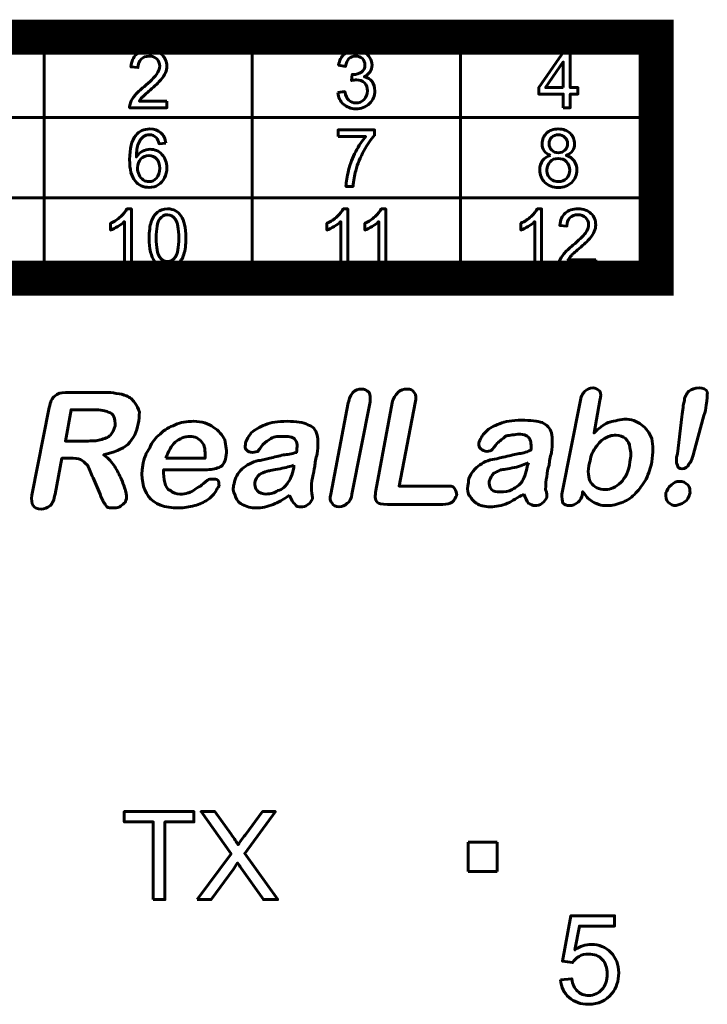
# Model space of a CAD drawing. Header units: millimetres. Extents: x -13 to 39, y -19 to 89.
# Tile 9 of 15: x 1 to 13, y 54 to 71. Entities that reach past the tile are written whole.
import ezdxf

# ---------------------------------------------------------------- set-up
doc = ezdxf.new("R2010")
doc.units = ezdxf.units.MM
doc.linetypes.add('K5LT_BASIC', pattern=[0])

msp = doc.modelspace()

# ---------------------------------------------------------------- linework, layer by layer
at = {"color": 150, "linetype": 'K5LT_BASIC', "lineweight": 60, "true_color": 0x0080ff}
for p, q in [((1.457, 70.701), (1.457, 66.554)), ((5.039, 66.554), (5.039, 70.701)), ((8.621, 70.701), (8.621, 66.554)), ((-1.91, 69.319), (11.989, 69.319)), ((-1.91, 67.936), (11.989, 67.936)), ((8.753, 56.851), (9.253, 56.851)), ((8.753, 56.351), (8.753, 56.851)), ((9.253, 56.851), (9.253, 56.351)), ((9.253, 56.351), (8.753, 56.351))]:
    msp.add_line(p, q, dxfattribs=at)
at = {"color": 150, "linetype": 'K5LT_BASIC', "true_color": 0x0080ff, "const_width": 0.6}
msp.add_lwpolyline([(-1.91, 66.554), (11.989, 66.554), (11.989, 70.701), (-1.91, 70.701)], close=True, dxfattribs=at)
at = {"color": 150, "linetype": 'K5LT_BASIC', "lineweight": 60, "true_color": 0x0080ff}
for points, knots in [([(3.57, 69.601), (3.57, 69.601), (3.57, 69.486), (3.57, 69.486), (2.927, 69.486), (2.927, 69.486), (2.927, 69.515), (2.931, 69.543), (2.941, 69.57), (2.958, 69.614), (2.984, 69.658), (3.021, 69.701), (3.057, 69.744), (3.109, 69.793), (3.176, 69.849), (3.281, 69.937), (3.353, 70.007), (3.39, 70.058), (3.428, 70.109), (3.446, 70.158), (3.446, 70.204), (3.446, 70.252), (3.429, 70.292), (3.395, 70.325), (3.362, 70.358), (3.317, 70.374), (3.263, 70.374), (3.205, 70.374), (3.159, 70.357), (3.125, 70.322), (3.09, 70.288), (3.073, 70.239), (3.072, 70.178), (3.072, 70.178), (2.95, 70.19), (2.95, 70.19), (2.959, 70.283), (2.99, 70.353), (3.045, 70.402), (3.1, 70.451), (3.173, 70.475), (3.266, 70.475), (3.359, 70.475), (3.432, 70.449), (3.487, 70.396), (3.541, 70.344), (3.568, 70.279), (3.568, 70.201), (3.568, 70.162), (3.56, 70.123), (3.544, 70.085), (3.528, 70.047), (3.502, 70.006), (3.465, 69.964), (3.428, 69.922), (3.367, 69.864), (3.282, 69.791), (3.21, 69.73), (3.164, 69.689), (3.144, 69.667), (3.123, 69.645), (3.107, 69.623), (3.093, 69.601), (3.093, 69.601), (3.57, 69.601), (3.57, 69.601)], [0, 0, 0, 0, 0.045455, 0.045455, 0.090909, 0.090909, 0.090909, 0.136364, 0.136364, 0.136364, 0.181818, 0.181818, 0.181818, 0.227273, 0.227273, 0.227273, 0.272727, 0.272727, 0.272727, 0.318182, 0.318182, 0.318182, 0.363636, 0.363636, 0.363636, 0.409091, 0.409091, 0.409091, 0.454545, 0.454545, 0.454545, 0.5, 0.5, 0.5, 0.545455, 0.545455, 0.545455, 0.590909, 0.590909, 0.590909, 0.636364, 0.636364, 0.636364, 0.681818, 0.681818, 0.681818, 0.727273, 0.727273, 0.727273, 0.772727, 0.772727, 0.772727, 0.818182, 0.818182, 0.818182, 0.863636, 0.863636, 0.863636, 0.909091, 0.909091, 0.909091, 0.954545, 0.954545, 0.954545, 1, 1, 1, 1]), ([(6.511, 69.747), (6.511, 69.747), (6.631, 69.764), (6.631, 69.764), (6.644, 69.695), (6.667, 69.645), (6.7, 69.615), (6.733, 69.585), (6.773, 69.57), (6.821, 69.57), (6.877, 69.57), (6.925, 69.589), (6.963, 69.629), (7.002, 69.668), (7.021, 69.717), (7.021, 69.775), (7.021, 69.831), (7.003, 69.877), (6.967, 69.913), (6.931, 69.949), (6.886, 69.967), (6.831, 69.967), (6.808, 69.967), (6.78, 69.962), (6.747, 69.953), (6.747, 69.953), (6.76, 70.059), (6.76, 70.059), (6.768, 70.058), (6.774, 70.058), (6.779, 70.058), (6.83, 70.058), (6.876, 70.072), (6.916, 70.098), (6.957, 70.125), (6.977, 70.166), (6.977, 70.222), (6.977, 70.266), (6.963, 70.303), (6.903, 70.361), (6.865, 70.376), (6.818, 70.376), (6.772, 70.376), (6.733, 70.361), (6.702, 70.331), (6.672, 70.301), (6.652, 70.257), (6.643, 70.197), (6.643, 70.197), (6.524, 70.219), (6.524, 70.219), (6.538, 70.3), (6.571, 70.363), (6.623, 70.408), (6.674, 70.453), (6.739, 70.475), (6.816, 70.475), (6.868, 70.475), (6.917, 70.463), (6.962, 70.44), (7.006, 70.417), (7.04, 70.386), (7.064, 70.346), (7.088, 70.306), (7.099, 70.264), (7.099, 70.219), (7.099, 70.177), (7.088, 70.138), (7.066, 70.104), (7.043, 70.069), (7.01, 70.041), (6.966, 70.02), (7.023, 70.007), (7.067, 69.979), (7.099, 69.937), (7.131, 69.894), (7.147, 69.841), (7.147, 69.778), (7.147, 69.692), (7.116, 69.619), (7.054, 69.559), (6.992, 69.499), (6.914, 69.469), (6.82, 69.469), (6.735, 69.469), (6.664, 69.495), (6.608, 69.547), (6.551, 69.598), (6.519, 69.665), (6.511, 69.747)], [0, 0, 0, 0, 0.033333, 0.033333, 0.033333, 0.066667, 0.066667, 0.066667, 0.1, 0.1, 0.1, 0.133333, 0.133333, 0.133333, 0.166667, 0.166667, 0.166667, 0.2, 0.2, 0.2, 0.233333, 0.233333, 0.233333, 0.266667, 0.266667, 0.266667, 0.3, 0.3, 0.3, 0.333333, 0.333333, 0.333333, 0.366667, 0.366667, 0.366667, 0.4, 0.4, 0.4, 0.433333, 0.433333, 0.466667, 0.466667, 0.466667, 0.5, 0.5, 0.5, 0.533333, 0.533333, 0.533333, 0.566667, 0.566667, 0.566667, 0.6, 0.6, 0.6, 0.633333, 0.633333, 0.633333, 0.666667, 0.666667, 0.666667, 0.7, 0.7, 0.7, 0.733333, 0.733333, 0.733333, 0.766667, 0.766667, 0.766667, 0.8, 0.8, 0.8, 0.833333, 0.833333, 0.833333, 0.866667, 0.866667, 0.866667, 0.9, 0.9, 0.9, 0.933333, 0.933333, 0.933333, 0.966667, 0.966667, 0.966667, 1, 1, 1, 1]), ([(10.39, 69.486), (10.39, 69.486), (10.39, 69.721), (10.39, 69.721), (9.969, 69.721), (9.969, 69.721), (9.969, 69.832), (9.969, 69.832), (10.412, 70.471), (10.412, 70.471), (10.509, 70.471), (10.509, 70.471), (10.509, 69.832), (10.509, 69.832), (10.641, 69.832), (10.641, 69.832), (10.641, 69.721), (10.641, 69.721), (10.509, 69.721), (10.509, 69.721), (10.509, 69.486), (10.509, 69.486), (10.39, 69.486), (10.39, 69.486)], [0, 0, 0, 0, 0.090909, 0.090909, 0.181818, 0.181818, 0.272727, 0.272727, 0.363636, 0.363636, 0.454545, 0.454545, 0.545455, 0.545455, 0.636364, 0.636364, 0.727273, 0.727273, 0.818182, 0.818182, 0.909091, 0.909091, 1, 1, 1, 1]), ([(10.39, 69.832), (10.39, 69.832), (10.39, 70.275), (10.39, 70.275), (10.086, 69.832), (10.086, 69.832), (10.39, 69.832), (10.39, 69.832)], [0, 0, 0, 0, 0.333333, 0.333333, 0.666667, 0.666667, 1, 1, 1, 1]), ([(3.552, 68.877), (3.552, 68.877), (3.434, 68.867), (3.434, 68.867), (3.424, 68.915), (3.409, 68.949), (3.389, 68.971), (3.357, 69.005), (3.317, 69.023), (3.269, 69.023), (3.231, 69.023), (3.197, 69.012), (3.168, 68.99), (3.131, 68.963), (3.101, 68.922), (3.079, 68.869), (3.058, 68.816), (3.046, 68.74), (3.046, 68.641), (3.074, 68.686), (3.109, 68.719), (3.151, 68.74), (3.192, 68.761), (3.236, 68.772), (3.281, 68.772), (3.361, 68.772), (3.429, 68.742), (3.485, 68.683), (3.54, 68.624), (3.568, 68.547), (3.568, 68.453), (3.568, 68.391), (3.555, 68.334), (3.529, 68.28), (3.503, 68.227), (3.467, 68.187), (3.421, 68.158), (3.375, 68.13), (3.323, 68.116), (3.264, 68.116), (3.165, 68.116), (3.084, 68.153), (3.022, 68.227), (2.959, 68.301), (2.928, 68.423), (2.928, 68.594), (2.928, 68.784), (2.962, 68.922), (3.032, 69.009), (3.092, 69.084), (3.174, 69.122), (3.276, 69.122), (3.353, 69.122), (3.416, 69.1), (3.464, 69.057), (3.513, 69.013), (3.542, 68.953), (3.552, 68.877)], [0, 0, 0, 0, 0.052632, 0.052632, 0.052632, 0.105263, 0.105263, 0.105263, 0.157895, 0.157895, 0.157895, 0.210526, 0.210526, 0.210526, 0.263158, 0.263158, 0.263158, 0.315789, 0.315789, 0.315789, 0.368421, 0.368421, 0.368421, 0.421053, 0.421053, 0.421053, 0.473684, 0.473684, 0.473684, 0.526316, 0.526316, 0.526316, 0.578947, 0.578947, 0.578947, 0.631579, 0.631579, 0.631579, 0.684211, 0.684211, 0.684211, 0.736842, 0.736842, 0.736842, 0.789474, 0.789474, 0.789474, 0.842105, 0.842105, 0.842105, 0.894737, 0.894737, 0.894737, 0.947368, 0.947368, 0.947368, 1, 1, 1, 1]), ([(6.516, 68.99), (6.516, 68.99), (6.516, 69.105), (6.516, 69.105), (7.143, 69.105), (7.143, 69.105), (7.143, 69.012), (7.143, 69.012), (7.081, 68.945), (7.02, 68.856), (6.959, 68.745), (6.898, 68.635), (6.852, 68.521), (6.819, 68.403), (6.795, 68.321), (6.779, 68.231), (6.773, 68.132), (6.773, 68.132), (6.651, 68.132), (6.651, 68.132), (6.652, 68.21), (6.667, 68.304), (6.696, 68.414), (6.725, 68.524), (6.765, 68.63), (6.819, 68.732), (6.872, 68.834), (6.929, 68.92), (6.99, 68.99), (6.99, 68.99), (6.516, 68.99), (6.516, 68.99)], [0, 0, 0, 0, 0.090909, 0.090909, 0.181818, 0.181818, 0.272727, 0.272727, 0.272727, 0.363636, 0.363636, 0.363636, 0.454545, 0.454545, 0.454545, 0.545455, 0.545455, 0.545455, 0.636364, 0.636364, 0.636364, 0.727273, 0.727273, 0.727273, 0.818182, 0.818182, 0.818182, 0.909091, 0.909091, 0.909091, 1, 1, 1, 1]), ([(10.171, 68.666), (10.121, 68.685), (10.085, 68.711), (10.061, 68.745), (10.037, 68.779), (10.025, 68.82), (10.025, 68.868), (10.025, 68.939), (10.05, 68.999), (10.101, 69.048), (10.152, 69.097), (10.219, 69.122), (10.303, 69.122), (10.388, 69.122), (10.456, 69.097), (10.559, 68.997), (10.585, 68.936), (10.585, 68.864), (10.585, 68.819), (10.573, 68.779), (10.549, 68.745), (10.526, 68.711), (10.49, 68.685), (10.442, 68.666), (10.501, 68.647), (10.546, 68.615), (10.577, 68.571), (10.608, 68.527), (10.624, 68.475), (10.624, 68.414), (10.624, 68.33), (10.594, 68.259), (10.536, 68.202), (10.477, 68.145), (10.4, 68.116), (10.209, 68.116), (10.132, 68.145), (10.074, 68.202), (10.015, 68.26), (9.986, 68.331), (9.986, 68.417), (9.986, 68.481), (10.002, 68.535), (10.034, 68.578), (10.066, 68.622), (10.112, 68.651), (10.171, 68.666)], [0, 0, 0, 0, 0.0625, 0.0625, 0.0625, 0.125, 0.125, 0.125, 0.1875, 0.1875, 0.1875, 0.25, 0.25, 0.25, 0.3125, 0.3125, 0.375, 0.375, 0.375, 0.4375, 0.4375, 0.4375, 0.5, 0.5, 0.5, 0.5625, 0.5625, 0.5625, 0.625, 0.625, 0.625, 0.6875, 0.6875, 0.6875, 0.75, 0.75, 0.8125, 0.8125, 0.8125, 0.875, 0.875, 0.875, 0.9375, 0.9375, 0.9375, 1, 1, 1, 1]), ([(10.147, 68.872), (10.147, 68.825), (10.162, 68.787), (10.191, 68.758), (10.22, 68.728), (10.259, 68.713), (10.306, 68.713), (10.352, 68.713), (10.39, 68.728), (10.419, 68.757), (10.448, 68.786), (10.463, 68.822), (10.463, 68.865), (10.463, 68.91), (10.448, 68.947), (10.418, 68.977), (10.388, 69.007), (10.35, 69.023), (10.305, 69.023), (10.259, 69.023), (10.221, 69.008), (10.191, 68.978), (10.162, 68.949), (10.147, 68.913), (10.147, 68.872)], [0, 0, 0, 0, 0.125, 0.125, 0.125, 0.25, 0.25, 0.25, 0.375, 0.375, 0.375, 0.5, 0.5, 0.5, 0.625, 0.625, 0.625, 0.75, 0.75, 0.75, 0.875, 0.875, 0.875, 1, 1, 1, 1]), ([(3.064, 68.452), (3.064, 68.41), (3.073, 68.37), (3.108, 68.294), (3.132, 68.265), (3.163, 68.245), (3.194, 68.225), (3.227, 68.215), (3.262, 68.215), (3.313, 68.215), (3.357, 68.236), (3.392, 68.277), (3.428, 68.318), (3.446, 68.374), (3.446, 68.445), (3.446, 68.513), (3.429, 68.567), (3.393, 68.606), (3.358, 68.645), (3.313, 68.665), (3.258, 68.665), (3.204, 68.665), (3.158, 68.645), (3.121, 68.606), (3.083, 68.567), (3.064, 68.515), (3.064, 68.452)], [0, 0, 0, 0, 0.111111, 0.111111, 0.222222, 0.222222, 0.222222, 0.333333, 0.333333, 0.333333, 0.444444, 0.444444, 0.444444, 0.555556, 0.555556, 0.555556, 0.666667, 0.666667, 0.666667, 0.777778, 0.777778, 0.777778, 0.888889, 0.888889, 0.888889, 1, 1, 1, 1]), ([(10.108, 68.417), (10.108, 68.382), (10.116, 68.349), (10.131, 68.316), (10.147, 68.284), (10.171, 68.259), (10.203, 68.242), (10.235, 68.224), (10.269, 68.215), (10.306, 68.215), (10.363, 68.215), (10.41, 68.234), (10.447, 68.271), (10.484, 68.308), (10.502, 68.355), (10.502, 68.412), (10.502, 68.471), (10.483, 68.519), (10.445, 68.557), (10.407, 68.595), (10.359, 68.614), (10.302, 68.614), (10.245, 68.614), (10.199, 68.595), (10.163, 68.558), (10.126, 68.52), (10.108, 68.473), (10.108, 68.417)], [0, 0, 0, 0, 0.111111, 0.111111, 0.111111, 0.222222, 0.222222, 0.222222, 0.333333, 0.333333, 0.333333, 0.444444, 0.444444, 0.444444, 0.555556, 0.555556, 0.555556, 0.666667, 0.666667, 0.666667, 0.777778, 0.777778, 0.777778, 0.888889, 0.888889, 0.888889, 1, 1, 1, 1]), ([(2.958, 66.758), (2.958, 66.758), (2.839, 66.758), (2.839, 66.758), (2.839, 67.528), (2.839, 67.528), (2.81, 67.5), (2.772, 67.473), (2.726, 67.445), (2.679, 67.417), (2.637, 67.396), (2.6, 67.383), (2.6, 67.383), (2.6, 67.5), (2.6, 67.5), (2.667, 67.531), (2.725, 67.57), (2.775, 67.615), (2.825, 67.66), (2.86, 67.704), (2.881, 67.747), (2.881, 67.747), (2.958, 67.747), (2.958, 67.747), (2.958, 66.758), (2.958, 66.758)], [0, 0, 0, 0, 0.111111, 0.111111, 0.222222, 0.222222, 0.222222, 0.333333, 0.333333, 0.333333, 0.444444, 0.444444, 0.444444, 0.555556, 0.555556, 0.555556, 0.666667, 0.666667, 0.666667, 0.777778, 0.777778, 0.777778, 0.888889, 0.888889, 1, 1, 1, 1]), ([(3.264, 67.244), (3.264, 67.36), (3.276, 67.454), (3.3, 67.525), (3.323, 67.596), (3.358, 67.651), (3.405, 67.689), (3.451, 67.728), (3.51, 67.747), (3.58, 67.747), (3.632, 67.747), (3.678, 67.736), (3.717, 67.715), (3.756, 67.694), (3.789, 67.663), (3.814, 67.623), (3.839, 67.583), (3.859, 67.534), (3.874, 67.476), (3.888, 67.419), (3.896, 67.341), (3.896, 67.244), (3.896, 67.128), (3.884, 67.035), (3.861, 66.963), (3.837, 66.892), (3.802, 66.837), (3.756, 66.799), (3.71, 66.76), (3.651, 66.741), (3.58, 66.741), (3.487, 66.741), (3.413, 66.775), (3.36, 66.842), (3.296, 66.925), (3.264, 67.059), (3.264, 67.244)], [0, 0, 0, 0, 0.083333, 0.083333, 0.083333, 0.166667, 0.166667, 0.166667, 0.25, 0.25, 0.25, 0.333333, 0.333333, 0.333333, 0.416667, 0.416667, 0.416667, 0.5, 0.5, 0.5, 0.583333, 0.583333, 0.583333, 0.666667, 0.666667, 0.666667, 0.75, 0.75, 0.75, 0.833333, 0.833333, 0.833333, 0.916667, 0.916667, 0.916667, 1, 1, 1, 1]), ([(6.681, 66.758), (6.681, 66.758), (6.562, 66.758), (6.562, 66.758), (6.562, 67.528), (6.562, 67.528), (6.534, 67.5), (6.496, 67.473), (6.449, 67.445), (6.403, 67.417), (6.361, 67.396), (6.324, 67.383), (6.324, 67.383), (6.324, 67.5), (6.324, 67.5), (6.39, 67.531), (6.449, 67.57), (6.499, 67.615), (6.548, 67.66), (6.584, 67.704), (6.605, 67.747), (6.605, 67.747), (6.681, 67.747), (6.681, 67.747), (6.681, 66.758), (6.681, 66.758)], [0, 0, 0, 0, 0.111111, 0.111111, 0.222222, 0.222222, 0.222222, 0.333333, 0.333333, 0.333333, 0.444444, 0.444444, 0.444444, 0.555556, 0.555556, 0.555556, 0.666667, 0.666667, 0.666667, 0.777778, 0.777778, 0.777778, 0.888889, 0.888889, 1, 1, 1, 1]), ([(7.334, 66.758), (7.334, 66.758), (7.215, 66.758), (7.215, 66.758), (7.215, 67.528), (7.215, 67.528), (7.187, 67.5), (7.149, 67.473), (7.102, 67.445), (7.056, 67.417), (7.014, 67.396), (6.977, 67.383), (6.977, 67.383), (6.977, 67.5), (6.977, 67.5), (7.043, 67.531), (7.102, 67.57), (7.152, 67.615), (7.201, 67.66), (7.237, 67.704), (7.258, 67.747), (7.258, 67.747), (7.334, 67.747), (7.334, 67.747), (7.334, 66.758), (7.334, 66.758)], [0, 0, 0, 0, 0.111111, 0.111111, 0.222222, 0.222222, 0.222222, 0.333333, 0.333333, 0.333333, 0.444444, 0.444444, 0.444444, 0.555556, 0.555556, 0.555556, 0.666667, 0.666667, 0.666667, 0.777778, 0.777778, 0.777778, 0.888889, 0.888889, 1, 1, 1, 1]), ([(10.018, 66.758), (10.018, 66.758), (9.899, 66.758), (9.899, 66.758), (9.899, 67.528), (9.899, 67.528), (9.87, 67.5), (9.833, 67.473), (9.786, 67.445), (9.74, 67.417), (9.698, 67.396), (9.661, 67.383), (9.661, 67.383), (9.661, 67.5), (9.661, 67.5), (9.727, 67.531), (9.785, 67.57), (9.835, 67.615), (9.885, 67.66), (9.921, 67.704), (9.941, 67.747), (9.941, 67.747), (10.018, 67.747), (10.018, 67.747), (10.018, 66.758), (10.018, 66.758)], [0, 0, 0, 0, 0.111111, 0.111111, 0.222222, 0.222222, 0.222222, 0.333333, 0.333333, 0.333333, 0.444444, 0.444444, 0.444444, 0.555556, 0.555556, 0.555556, 0.666667, 0.666667, 0.666667, 0.777778, 0.777778, 0.777778, 0.888889, 0.888889, 1, 1, 1, 1]), ([(10.949, 66.873), (10.949, 66.873), (10.949, 66.758), (10.949, 66.758), (10.307, 66.758), (10.307, 66.758), (10.306, 66.787), (10.311, 66.815), (10.321, 66.842), (10.337, 66.886), (10.364, 66.93), (10.4, 66.973), (10.437, 67.016), (10.489, 67.065), (10.556, 67.121), (10.661, 67.209), (10.732, 67.279), (10.77, 67.33), (10.807, 67.381), (10.826, 67.43), (10.826, 67.476), (10.826, 67.524), (10.809, 67.564), (10.775, 67.597), (10.741, 67.63), (10.697, 67.646), (10.642, 67.646), (10.585, 67.646), (10.539, 67.629), (10.504, 67.594), (10.47, 67.559), (10.452, 67.511), (10.452, 67.45), (10.452, 67.45), (10.33, 67.462), (10.33, 67.462), (10.338, 67.555), (10.37, 67.625), (10.425, 67.674), (10.479, 67.722), (10.553, 67.747), (10.645, 67.747), (10.738, 67.747), (10.812, 67.721), (10.866, 67.668), (10.921, 67.616), (10.948, 67.55), (10.948, 67.473), (10.948, 67.434), (10.94, 67.395), (10.924, 67.357), (10.908, 67.318), (10.882, 67.278), (10.845, 67.236), (10.808, 67.194), (10.746, 67.136), (10.661, 67.063), (10.59, 67.002), (10.544, 66.96), (10.523, 66.939), (10.503, 66.917), (10.486, 66.895), (10.473, 66.873), (10.473, 66.873), (10.949, 66.873), (10.949, 66.873)], [0, 0, 0, 0, 0.045455, 0.045455, 0.090909, 0.090909, 0.090909, 0.136364, 0.136364, 0.136364, 0.181818, 0.181818, 0.181818, 0.227273, 0.227273, 0.227273, 0.272727, 0.272727, 0.272727, 0.318182, 0.318182, 0.318182, 0.363636, 0.363636, 0.363636, 0.409091, 0.409091, 0.409091, 0.454545, 0.454545, 0.454545, 0.5, 0.5, 0.5, 0.545455, 0.545455, 0.545455, 0.590909, 0.590909, 0.590909, 0.636364, 0.636364, 0.636364, 0.681818, 0.681818, 0.681818, 0.727273, 0.727273, 0.727273, 0.772727, 0.772727, 0.772727, 0.818182, 0.818182, 0.818182, 0.863636, 0.863636, 0.863636, 0.909091, 0.909091, 0.909091, 0.954545, 0.954545, 0.954545, 1, 1, 1, 1]), ([(3.386, 67.243), (3.386, 67.081), (3.405, 66.973), (3.442, 66.92), (3.479, 66.867), (3.525, 66.84), (3.58, 66.84), (3.635, 66.84), (3.681, 66.867), (3.718, 66.92), (3.755, 66.974), (3.774, 67.082), (3.774, 67.243), (3.774, 67.405), (3.755, 67.513), (3.718, 67.566), (3.681, 67.62), (3.634, 67.646), (3.579, 67.646), (3.524, 67.646), (3.48, 67.623), (3.447, 67.576), (3.407, 67.516), (3.386, 67.405), (3.386, 67.243)], [0, 0, 0, 0, 0.125, 0.125, 0.125, 0.25, 0.25, 0.25, 0.375, 0.375, 0.375, 0.5, 0.5, 0.5, 0.625, 0.625, 0.625, 0.75, 0.75, 0.75, 0.875, 0.875, 0.875, 1, 1, 1, 1]), ([(1.903, 63.457), (1.903, 63.457), (1.764, 63.457), (1.764, 63.457), (1.645, 62.842), (1.645, 62.842), (1.624, 62.741), (1.605, 62.682), (1.565, 62.643), (1.505, 62.603), (1.466, 62.583), (1.347, 62.583), (1.287, 62.603), (1.267, 62.643), (1.248, 62.682), (1.227, 62.741), (1.248, 62.821), (1.248, 62.821), (1.546, 64.331), (1.546, 64.331), (1.565, 64.43), (1.585, 64.49), (1.645, 64.529), (1.684, 64.57), (1.744, 64.589), (1.823, 64.589), (1.823, 64.589), (2.479, 64.589), (2.479, 64.589), (2.578, 64.589), (2.637, 64.589), (2.697, 64.57), (2.777, 64.57), (2.816, 64.549), (2.876, 64.529), (2.935, 64.51), (2.976, 64.47), (3.015, 64.41), (3.056, 64.371), (3.075, 64.311), (3.095, 64.251), (3.095, 64.192), (3.095, 64.112), (3.075, 64.052), (3.056, 63.914), (2.995, 63.795), (2.896, 63.695), (2.797, 63.616), (2.658, 63.557), (2.479, 63.516), (2.538, 63.477), (2.598, 63.417), (2.658, 63.337), (2.697, 63.278), (2.737, 63.199), (2.777, 63.119), (2.816, 63.039), (2.836, 62.961), (2.857, 62.901), (2.876, 62.821), (2.876, 62.782), (2.876, 62.762), (2.857, 62.722), (2.857, 62.702), (2.836, 62.682), (2.816, 62.663), (2.777, 62.643), (2.757, 62.622), (2.717, 62.603), (2.678, 62.603), (2.637, 62.603), (2.598, 62.603), (2.559, 62.603), (2.538, 62.622), (2.518, 62.643), (2.499, 62.682), (2.479, 62.702), (2.459, 62.741), (2.44, 62.782), (2.419, 62.842), (2.419, 62.842), (2.3, 63.119), (2.3, 63.119), (2.261, 63.199), (2.24, 63.278), (2.201, 63.337), (2.161, 63.378), (2.121, 63.417), (2.082, 63.437), (2.041, 63.457), (1.982, 63.457), (1.903, 63.457)], [0, 0, 0, 0, 0.032258, 0.032258, 0.064516, 0.064516, 0.064516, 0.096774, 0.096774, 0.096774, 0.129032, 0.129032, 0.16129, 0.16129, 0.16129, 0.193548, 0.193548, 0.193548, 0.225806, 0.225806, 0.225806, 0.258065, 0.258065, 0.258065, 0.290323, 0.290323, 0.290323, 0.322581, 0.322581, 0.322581, 0.354839, 0.354839, 0.354839, 0.387097, 0.387097, 0.387097, 0.419355, 0.419355, 0.419355, 0.451613, 0.451613, 0.451613, 0.483871, 0.483871, 0.483871, 0.516129, 0.516129, 0.516129, 0.548387, 0.548387, 0.548387, 0.580645, 0.580645, 0.580645, 0.612903, 0.612903, 0.612903, 0.645161, 0.645161, 0.645161, 0.677419, 0.677419, 0.677419, 0.709677, 0.709677, 0.709677, 0.741935, 0.741935, 0.741935, 0.774194, 0.774194, 0.774194, 0.806452, 0.806452, 0.806452, 0.83871, 0.83871, 0.83871, 0.870968, 0.870968, 0.870968, 0.903226, 0.903226, 0.903226, 0.935484, 0.935484, 0.935484, 0.967742, 0.967742, 0.967742, 1, 1, 1, 1]), ([(6.393, 62.842), (6.393, 62.842), (6.691, 64.41), (6.691, 64.41), (6.711, 64.49), (6.73, 64.549), (6.77, 64.589), (6.81, 64.629), (6.869, 64.648), (6.909, 64.648), (6.968, 64.648), (7.009, 64.629), (7.048, 64.589), (7.068, 64.549), (7.068, 64.49), (7.068, 64.43), (7.068, 64.43), (6.75, 62.842), (6.75, 62.842), (6.75, 62.762), (6.711, 62.702), (6.67, 62.682), (6.631, 62.643), (6.592, 62.622), (6.472, 62.622), (6.432, 62.643), (6.413, 62.682), (6.372, 62.722), (6.372, 62.762), (6.393, 62.842)], [0, 0, 0, 0, 0.1, 0.1, 0.1, 0.2, 0.2, 0.2, 0.3, 0.3, 0.3, 0.4, 0.4, 0.4, 0.5, 0.5, 0.5, 0.6, 0.6, 0.6, 0.7, 0.7, 0.7, 0.8, 0.8, 0.9, 0.9, 0.9, 1, 1, 1, 1]), ([(7.843, 64.41), (7.843, 64.41), (7.564, 62.98), (7.564, 62.98), (8.379, 62.98), (8.379, 62.98), (8.439, 62.98), (8.498, 62.98), (8.519, 62.94), (8.538, 62.901), (8.558, 62.861), (8.558, 62.821), (8.538, 62.782), (8.519, 62.741), (8.478, 62.702), (8.439, 62.682), (8.379, 62.663), (8.32, 62.663), (8.32, 62.663), (7.366, 62.663), (7.366, 62.663), (7.266, 62.663), (7.207, 62.682), (7.188, 62.702), (7.147, 62.741), (7.147, 62.821), (7.167, 62.901), (7.167, 62.901), (7.445, 64.41), (7.445, 64.41), (7.465, 64.49), (7.504, 64.549), (7.545, 64.589), (7.584, 64.629), (7.644, 64.648), (7.763, 64.648), (7.802, 64.629), (7.823, 64.589), (7.862, 64.549), (7.862, 64.49), (7.843, 64.41)], [0, 0, 0, 0, 0.071429, 0.071429, 0.142857, 0.142857, 0.142857, 0.214286, 0.214286, 0.214286, 0.285714, 0.285714, 0.285714, 0.357143, 0.357143, 0.357143, 0.428571, 0.428571, 0.428571, 0.5, 0.5, 0.5, 0.571429, 0.571429, 0.571429, 0.642857, 0.642857, 0.642857, 0.714286, 0.714286, 0.714286, 0.785714, 0.785714, 0.785714, 0.857143, 0.857143, 0.928571, 0.928571, 0.928571, 1, 1, 1, 1]), ([(11.021, 64.45), (11.021, 64.45), (10.921, 63.894), (10.921, 63.894), (11.001, 63.974), (11.081, 64.033), (11.16, 64.073), (11.239, 64.093), (11.34, 64.112), (11.438, 64.132), (11.558, 64.132), (11.657, 64.093), (11.736, 64.033), (11.816, 63.974), (11.876, 63.894), (11.915, 63.795), (11.935, 63.676), (11.935, 63.557), (11.915, 63.397), (11.895, 63.298), (11.856, 63.199), (11.816, 63.099), (11.757, 63), (11.697, 62.92), (11.638, 62.861), (11.578, 62.782), (11.498, 62.741), (11.418, 62.702), (11.319, 62.663), (11.239, 62.643), (11.141, 62.643), (11.1, 62.643), (11.04, 62.643), (11.001, 62.663), (10.942, 62.682), (10.902, 62.702), (10.882, 62.722), (10.843, 62.741), (10.822, 62.762), (10.802, 62.782), (10.783, 62.801), (10.763, 62.842), (10.723, 62.881), (10.723, 62.881), (10.723, 62.842), (10.723, 62.842), (10.703, 62.782), (10.683, 62.722), (10.644, 62.702), (10.604, 62.663), (10.545, 62.643), (10.504, 62.643), (10.445, 62.643), (10.405, 62.663), (10.385, 62.682), (10.366, 62.722), (10.366, 62.782), (10.366, 62.842), (10.366, 62.842), (10.683, 64.43), (10.683, 64.43), (10.683, 64.51), (10.723, 64.57), (10.763, 64.609), (10.802, 64.648), (10.843, 64.669), (10.902, 64.669), (10.942, 64.669), (10.981, 64.648), (11.021, 64.609), (11.04, 64.57), (11.04, 64.529), (11.021, 64.45)], [0, 0, 0, 0, 0.041667, 0.041667, 0.041667, 0.083333, 0.083333, 0.083333, 0.125, 0.125, 0.125, 0.166667, 0.166667, 0.166667, 0.208333, 0.208333, 0.208333, 0.25, 0.25, 0.25, 0.291667, 0.291667, 0.291667, 0.333333, 0.333333, 0.333333, 0.375, 0.375, 0.375, 0.416667, 0.416667, 0.416667, 0.458333, 0.458333, 0.458333, 0.5, 0.5, 0.5, 0.541667, 0.541667, 0.541667, 0.583333, 0.583333, 0.583333, 0.625, 0.625, 0.625, 0.666667, 0.666667, 0.666667, 0.708333, 0.708333, 0.708333, 0.75, 0.75, 0.75, 0.791667, 0.791667, 0.791667, 0.833333, 0.833333, 0.833333, 0.875, 0.875, 0.875, 0.916667, 0.916667, 0.916667, 0.958333, 0.958333, 0.958333, 1, 1, 1, 1]), ([(12.353, 63.536), (12.353, 63.536), (12.431, 64.172), (12.431, 64.172), (12.451, 64.291), (12.451, 64.391), (12.472, 64.43), (12.472, 64.51), (12.511, 64.57), (12.55, 64.609), (12.61, 64.648), (12.651, 64.669), (12.729, 64.669), (12.789, 64.669), (12.848, 64.648), (12.869, 64.589), (12.869, 64.549), (12.869, 64.47), (12.848, 64.371), (12.848, 64.311), (12.829, 64.251), (12.809, 64.192), (12.809, 64.192), (12.63, 63.536), (12.63, 63.536), (12.61, 63.457), (12.591, 63.397), (12.55, 63.358), (12.531, 63.298), (12.491, 63.278), (12.431, 63.278), (12.392, 63.278), (12.353, 63.298), (12.353, 63.337), (12.332, 63.378), (12.332, 63.457), (12.353, 63.536)], [0, 0, 0, 0, 0.083333, 0.083333, 0.083333, 0.166667, 0.166667, 0.166667, 0.25, 0.25, 0.25, 0.333333, 0.333333, 0.333333, 0.416667, 0.416667, 0.416667, 0.5, 0.5, 0.5, 0.583333, 0.583333, 0.583333, 0.666667, 0.666667, 0.666667, 0.75, 0.75, 0.75, 0.833333, 0.833333, 0.833333, 0.916667, 0.916667, 0.916667, 1, 1, 1, 1]), ([(2.3, 64.291), (2.3, 64.291), (1.922, 64.291), (1.922, 64.291), (1.823, 63.754), (1.823, 63.754), (2.181, 63.754), (2.181, 63.754), (2.28, 63.754), (2.36, 63.754), (2.419, 63.775), (2.499, 63.795), (2.559, 63.814), (2.598, 63.855), (2.637, 63.894), (2.658, 63.953), (2.678, 64.013), (2.678, 64.073), (2.678, 64.132), (2.658, 64.172), (2.637, 64.212), (2.618, 64.231), (2.559, 64.251), (2.518, 64.272), (2.44, 64.291), (2.3, 64.291)], [0, 0, 0, 0, 0.111111, 0.111111, 0.222222, 0.222222, 0.333333, 0.333333, 0.333333, 0.444444, 0.444444, 0.444444, 0.555556, 0.555556, 0.555556, 0.666667, 0.666667, 0.666667, 0.777778, 0.777778, 0.777778, 0.888889, 0.888889, 0.888889, 1, 1, 1, 1]), ([(4.227, 63.259), (4.227, 63.259), (3.512, 63.259), (3.512, 63.259), (3.512, 63.179), (3.512, 63.099), (3.532, 63.039), (3.551, 62.98), (3.572, 62.92), (3.631, 62.901), (3.671, 62.861), (3.73, 62.842), (3.79, 62.842), (3.849, 62.842), (3.89, 62.842), (3.929, 62.861), (3.949, 62.861), (3.989, 62.881), (4.028, 62.901), (4.069, 62.94), (4.108, 62.961), (4.147, 62.98), (4.168, 63), (4.227, 63.039), (4.266, 63.08), (4.287, 63.099), (4.326, 63.099), (4.367, 63.099), (4.386, 63.099), (4.426, 63.099), (4.445, 63.08), (4.466, 63.06), (4.466, 63.02), (4.466, 62.98), (4.445, 62.961), (4.426, 62.92), (4.406, 62.881), (4.367, 62.821), (4.326, 62.782), (4.266, 62.741), (4.207, 62.702), (4.128, 62.663), (4.048, 62.643), (3.949, 62.622), (3.87, 62.603), (3.771, 62.603), (3.532, 62.603), (3.354, 62.663), (3.254, 62.801), (3.155, 62.94), (3.115, 63.119), (3.155, 63.337), (3.175, 63.457), (3.214, 63.557), (3.274, 63.635), (3.313, 63.735), (3.373, 63.814), (3.453, 63.874), (3.532, 63.953), (3.611, 63.993), (3.711, 64.033), (3.81, 64.073), (3.909, 64.093), (4.028, 64.093), (4.168, 64.093), (4.287, 64.052), (4.367, 63.993), (4.466, 63.933), (4.525, 63.855), (4.564, 63.775), (4.585, 63.676), (4.605, 63.576), (4.585, 63.477), (4.564, 63.378), (4.525, 63.318), (4.466, 63.298), (4.406, 63.278), (4.326, 63.259), (4.227, 63.259)], [0, 0, 0, 0, 0.038462, 0.038462, 0.038462, 0.076923, 0.076923, 0.076923, 0.115385, 0.115385, 0.115385, 0.153846, 0.153846, 0.153846, 0.192308, 0.192308, 0.192308, 0.230769, 0.230769, 0.230769, 0.269231, 0.269231, 0.269231, 0.307692, 0.307692, 0.307692, 0.346154, 0.346154, 0.346154, 0.384615, 0.384615, 0.384615, 0.423077, 0.423077, 0.423077, 0.461538, 0.461538, 0.461538, 0.5, 0.5, 0.5, 0.538462, 0.538462, 0.538462, 0.576923, 0.576923, 0.576923, 0.615385, 0.615385, 0.615385, 0.653846, 0.653846, 0.653846, 0.692308, 0.692308, 0.692308, 0.730769, 0.730769, 0.730769, 0.769231, 0.769231, 0.769231, 0.807692, 0.807692, 0.807692, 0.846154, 0.846154, 0.846154, 0.884615, 0.884615, 0.884615, 0.923077, 0.923077, 0.923077, 0.961538, 0.961538, 0.961538, 1, 1, 1, 1]), ([(5.678, 62.821), (5.577, 62.741), (5.479, 62.702), (5.399, 62.663), (5.3, 62.622), (5.201, 62.603), (5.101, 62.603), (5.022, 62.603), (4.942, 62.622), (4.862, 62.663), (4.803, 62.702), (4.763, 62.741), (4.743, 62.821), (4.704, 62.881), (4.704, 62.94), (4.724, 63.02), (4.743, 63.119), (4.784, 63.199), (4.862, 63.278), (4.942, 63.337), (5.041, 63.397), (5.141, 63.417), (5.181, 63.417), (5.24, 63.437), (5.339, 63.457), (5.419, 63.477), (5.499, 63.497), (5.577, 63.516), (5.637, 63.516), (5.717, 63.536), (5.797, 63.557), (5.816, 63.656), (5.816, 63.735), (5.776, 63.775), (5.756, 63.814), (5.697, 63.834), (5.577, 63.834), (5.499, 63.834), (5.419, 63.834), (5.359, 63.795), (5.32, 63.775), (5.26, 63.735), (5.22, 63.695), (5.181, 63.635), (5.141, 63.596), (5.141, 63.576), (5.121, 63.576), (5.082, 63.557), (5.041, 63.557), (5.002, 63.557), (4.962, 63.576), (4.942, 63.596), (4.922, 63.616), (4.903, 63.656), (4.922, 63.695), (4.922, 63.754), (4.962, 63.814), (5.022, 63.894), (5.082, 63.953), (5.16, 63.993), (5.26, 64.033), (5.359, 64.073), (5.479, 64.093), (5.637, 64.093), (5.797, 64.093), (5.916, 64.073), (5.996, 64.033), (6.074, 64.013), (6.134, 63.953), (6.154, 63.855), (6.174, 63.775), (6.174, 63.676), (6.154, 63.536), (6.134, 63.457), (6.115, 63.378), (6.115, 63.318), (6.095, 63.259), (6.095, 63.199), (6.074, 63.119), (6.055, 63.06), (6.055, 62.98), (6.055, 62.901), (6.074, 62.842), (6.074, 62.782), (6.074, 62.762), (6.055, 62.722), (6.035, 62.682), (5.996, 62.663), (5.955, 62.622), (5.916, 62.622), (5.875, 62.622), (5.836, 62.622), (5.797, 62.622), (5.776, 62.663), (5.737, 62.702), (5.717, 62.741), (5.678, 62.821)], [0, 0, 0, 0, 0.03125, 0.03125, 0.03125, 0.0625, 0.0625, 0.0625, 0.09375, 0.09375, 0.09375, 0.125, 0.125, 0.125, 0.15625, 0.15625, 0.15625, 0.1875, 0.1875, 0.1875, 0.21875, 0.21875, 0.21875, 0.25, 0.25, 0.25, 0.28125, 0.28125, 0.28125, 0.3125, 0.3125, 0.3125, 0.34375, 0.34375, 0.34375, 0.375, 0.375, 0.375, 0.40625, 0.40625, 0.40625, 0.4375, 0.4375, 0.4375, 0.46875, 0.46875, 0.46875, 0.5, 0.5, 0.5, 0.53125, 0.53125, 0.53125, 0.5625, 0.5625, 0.5625, 0.59375, 0.59375, 0.59375, 0.625, 0.625, 0.625, 0.65625, 0.65625, 0.65625, 0.6875, 0.6875, 0.6875, 0.71875, 0.71875, 0.71875, 0.75, 0.75, 0.75, 0.78125, 0.78125, 0.78125, 0.8125, 0.8125, 0.8125, 0.84375, 0.84375, 0.84375, 0.875, 0.875, 0.875, 0.90625, 0.90625, 0.90625, 0.9375, 0.9375, 0.9375, 0.96875, 0.96875, 0.96875, 1, 1, 1, 1]), ([(9.71, 62.842), (9.61, 62.782), (9.511, 62.722), (9.432, 62.682), (9.333, 62.643), (9.234, 62.622), (9.134, 62.622), (9.035, 62.622), (8.955, 62.643), (8.895, 62.682), (8.836, 62.722), (8.796, 62.782), (8.757, 62.842), (8.737, 62.901), (8.737, 62.961), (8.757, 63.039), (8.757, 63.14), (8.817, 63.218), (8.895, 63.298), (8.975, 63.358), (9.055, 63.417), (9.174, 63.437), (9.214, 63.437), (9.273, 63.457), (9.353, 63.477), (9.452, 63.497), (9.532, 63.516), (9.61, 63.536), (9.67, 63.536), (9.75, 63.557), (9.83, 63.596), (9.849, 63.676), (9.83, 63.754), (9.809, 63.795), (9.789, 63.834), (9.73, 63.874), (9.61, 63.874), (9.511, 63.855), (9.452, 63.855), (9.392, 63.834), (9.353, 63.795), (9.293, 63.754), (9.253, 63.715), (9.214, 63.656), (9.174, 63.616), (9.154, 63.596), (9.154, 63.596), (9.115, 63.576), (9.074, 63.576), (9.035, 63.576), (8.995, 63.596), (8.975, 63.616), (8.936, 63.635), (8.936, 63.676), (8.936, 63.715), (8.955, 63.775), (8.995, 63.855), (9.055, 63.914), (9.115, 63.974), (9.193, 64.013), (9.293, 64.052), (9.392, 64.093), (9.511, 64.112), (9.67, 64.112), (9.83, 64.112), (9.949, 64.093), (10.027, 64.073), (10.107, 64.033), (10.167, 63.974), (10.187, 63.894), (10.206, 63.795), (10.206, 63.695), (10.187, 63.557), (10.167, 63.477), (10.147, 63.397), (10.147, 63.337), (10.128, 63.278), (10.107, 63.218), (10.107, 63.14), (10.087, 63.08), (10.087, 63), (10.087, 62.92), (10.107, 62.861), (10.107, 62.801), (10.107, 62.782), (10.087, 62.741), (10.068, 62.722), (10.027, 62.682), (9.988, 62.643), (9.949, 62.643), (9.889, 62.643), (9.869, 62.643), (9.83, 62.663), (9.789, 62.682), (9.77, 62.722), (9.73, 62.782), (9.71, 62.842)], [0, 0, 0, 0, 0.03125, 0.03125, 0.03125, 0.0625, 0.0625, 0.0625, 0.09375, 0.09375, 0.09375, 0.125, 0.125, 0.125, 0.15625, 0.15625, 0.15625, 0.1875, 0.1875, 0.1875, 0.21875, 0.21875, 0.21875, 0.25, 0.25, 0.25, 0.28125, 0.28125, 0.28125, 0.3125, 0.3125, 0.3125, 0.34375, 0.34375, 0.34375, 0.375, 0.375, 0.375, 0.40625, 0.40625, 0.40625, 0.4375, 0.4375, 0.4375, 0.46875, 0.46875, 0.46875, 0.5, 0.5, 0.5, 0.53125, 0.53125, 0.53125, 0.5625, 0.5625, 0.5625, 0.59375, 0.59375, 0.59375, 0.625, 0.625, 0.625, 0.65625, 0.65625, 0.65625, 0.6875, 0.6875, 0.6875, 0.71875, 0.71875, 0.71875, 0.75, 0.75, 0.75, 0.78125, 0.78125, 0.78125, 0.8125, 0.8125, 0.8125, 0.84375, 0.84375, 0.84375, 0.875, 0.875, 0.875, 0.90625, 0.90625, 0.90625, 0.9375, 0.9375, 0.9375, 0.96875, 0.96875, 0.96875, 1, 1, 1, 1]), ([(10.843, 63.378), (10.802, 63.238), (10.822, 63.119), (10.862, 63.039), (10.921, 62.961), (11.001, 62.92), (11.12, 62.92), (11.2, 62.92), (11.299, 62.961), (11.379, 63.039), (11.459, 63.119), (11.518, 63.238), (11.537, 63.397), (11.558, 63.477), (11.558, 63.576), (11.537, 63.635), (11.537, 63.715), (11.498, 63.754), (11.459, 63.795), (11.418, 63.834), (11.359, 63.855), (11.299, 63.855), (11.219, 63.855), (11.16, 63.834), (11.1, 63.795), (11.021, 63.754), (10.981, 63.695), (10.942, 63.635), (10.882, 63.557), (10.862, 63.477), (10.843, 63.378)], [0, 0, 0, 0, 0.1, 0.1, 0.1, 0.2, 0.2, 0.2, 0.3, 0.3, 0.3, 0.4, 0.4, 0.4, 0.5, 0.5, 0.5, 0.6, 0.6, 0.6, 0.7, 0.7, 0.7, 0.8, 0.8, 0.8, 0.9, 0.9, 0.9, 1, 1, 1, 1]), ([(3.551, 63.457), (3.551, 63.457), (4.227, 63.457), (4.227, 63.457), (4.227, 63.596), (4.227, 63.676), (4.168, 63.735), (4.128, 63.795), (4.048, 63.834), (3.969, 63.834), (3.87, 63.834), (3.79, 63.795), (3.711, 63.735), (3.652, 63.676), (3.592, 63.576), (3.551, 63.457)], [0, 0, 0, 0, 0.2, 0.2, 0.2, 0.4, 0.4, 0.4, 0.6, 0.6, 0.6, 0.8, 0.8, 0.8, 1, 1, 1, 1]), ([(9.789, 63.378), (9.73, 63.358), (9.651, 63.318), (9.551, 63.298), (9.432, 63.278), (9.353, 63.259), (9.312, 63.259), (9.273, 63.238), (9.234, 63.218), (9.193, 63.199), (9.154, 63.159), (9.134, 63.119), (9.115, 63.06), (9.115, 63.02), (9.115, 62.961), (9.154, 62.92), (9.193, 62.881), (9.234, 62.881), (9.312, 62.881), (9.372, 62.881), (9.452, 62.881), (9.511, 62.92), (9.591, 62.961), (9.631, 63), (9.67, 63.039), (9.71, 63.099), (9.75, 63.199), (9.77, 63.318), (9.77, 63.318), (9.789, 63.378), (9.789, 63.378)], [0, 0, 0, 0, 0.1, 0.1, 0.1, 0.2, 0.2, 0.2, 0.3, 0.3, 0.3, 0.4, 0.4, 0.4, 0.5, 0.5, 0.5, 0.6, 0.6, 0.6, 0.7, 0.7, 0.7, 0.8, 0.8, 0.8, 0.9, 0.9, 0.9, 1, 1, 1, 1]), ([(5.756, 63.337), (5.697, 63.318), (5.618, 63.298), (5.518, 63.278), (5.399, 63.259), (5.339, 63.238), (5.3, 63.238), (5.24, 63.218), (5.201, 63.199), (5.16, 63.179), (5.121, 63.14), (5.101, 63.099), (5.082, 63.039), (5.082, 63), (5.082, 62.94), (5.121, 62.901), (5.16, 62.861), (5.22, 62.842), (5.279, 62.842), (5.359, 62.842), (5.419, 62.861), (5.479, 62.901), (5.558, 62.92), (5.618, 62.98), (5.637, 63.02), (5.697, 63.08), (5.717, 63.159), (5.756, 63.298), (5.756, 63.298), (5.756, 63.337), (5.756, 63.337)], [0, 0, 0, 0, 0.1, 0.1, 0.1, 0.2, 0.2, 0.2, 0.3, 0.3, 0.3, 0.4, 0.4, 0.4, 0.5, 0.5, 0.5, 0.6, 0.6, 0.6, 0.7, 0.7, 0.7, 0.8, 0.8, 0.8, 0.9, 0.9, 0.9, 1, 1, 1, 1]), ([(12.332, 62.643), (12.273, 62.643), (12.233, 62.663), (12.193, 62.702), (12.154, 62.741), (12.154, 62.782), (12.154, 62.861), (12.174, 62.901), (12.193, 62.961), (12.252, 63), (12.293, 63.039), (12.332, 63.06), (12.392, 63.06), (12.451, 63.06), (12.491, 63.039), (12.531, 63), (12.571, 62.961), (12.571, 62.901), (12.571, 62.861), (12.55, 62.782), (12.531, 62.741), (12.472, 62.702), (12.431, 62.663), (12.372, 62.663), (12.332, 62.643)], [0, 0, 0, 0, 0.125, 0.125, 0.125, 0.25, 0.25, 0.25, 0.375, 0.375, 0.375, 0.5, 0.5, 0.5, 0.625, 0.625, 0.625, 0.75, 0.75, 0.75, 0.875, 0.875, 0.875, 1, 1, 1, 1]), ([(3.334, 55.865), (3.334, 55.865), (3.334, 57.203), (3.334, 57.203), (2.835, 57.203), (2.835, 57.203), (2.835, 57.381), (2.835, 57.381), (4.035, 57.381), (4.035, 57.381), (4.035, 57.203), (4.035, 57.203), (3.535, 57.203), (3.535, 57.203), (3.535, 55.865), (3.535, 55.865), (3.334, 55.865), (3.334, 55.865)], [0, 0, 0, 0, 0.125, 0.125, 0.25, 0.25, 0.375, 0.375, 0.5, 0.5, 0.625, 0.625, 0.75, 0.75, 0.875, 0.875, 1, 1, 1, 1]), ([(4.088, 55.865), (4.088, 55.865), (4.674, 56.651), (4.674, 56.651), (4.158, 57.381), (4.158, 57.381), (4.397, 57.381), (4.397, 57.381), (4.673, 56.993), (4.673, 56.993), (4.731, 56.912), (4.771, 56.851), (4.794, 56.808), (4.828, 56.861), (4.868, 56.918), (4.914, 56.977), (4.914, 56.977), (5.217, 57.381), (5.217, 57.381), (5.437, 57.381), (5.437, 57.381), (4.91, 56.66), (4.91, 56.66), (5.477, 55.865), (5.477, 55.865), (5.231, 55.865), (5.231, 55.865), (4.848, 56.405), (4.848, 56.405), (4.826, 56.436), (4.806, 56.467), (4.786, 56.497), (4.752, 56.446), (4.728, 56.411), (4.713, 56.391), (4.713, 56.391), (4.329, 55.865), (4.329, 55.865), (4.088, 55.865), (4.088, 55.865)], [0, 0, 0, 0, 0.0625, 0.0625, 0.125, 0.125, 0.1875, 0.1875, 0.25, 0.25, 0.25, 0.3125, 0.3125, 0.3125, 0.375, 0.375, 0.375, 0.4375, 0.4375, 0.5, 0.5, 0.5625, 0.5625, 0.625, 0.625, 0.6875, 0.6875, 0.75, 0.75, 0.75, 0.8125, 0.8125, 0.8125, 0.875, 0.875, 0.875, 0.9375, 0.9375, 1, 1, 1, 1]), ([(10.341, 54.488), (10.341, 54.488), (10.536, 54.503), (10.536, 54.503), (10.55, 54.408), (10.584, 54.337), (10.636, 54.289), (10.688, 54.241), (10.752, 54.217), (10.827, 54.217), (10.918, 54.217), (10.994, 54.251), (11.055, 54.318), (11.117, 54.386), (11.147, 54.476), (11.147, 54.587), (11.147, 54.693), (11.118, 54.777), (11.059, 54.838), (11, 54.9), (10.922, 54.93), (10.825, 54.93), (10.765, 54.93), (10.711, 54.917), (10.663, 54.889), (10.615, 54.862), (10.578, 54.826), (10.55, 54.782), (10.55, 54.782), (10.375, 54.808), (10.375, 54.808), (10.521, 55.587), (10.521, 55.587), (11.272, 55.587), (11.272, 55.587), (11.272, 55.409), (11.272, 55.409), (10.669, 55.409), (10.669, 55.409), (10.589, 55), (10.589, 55), (10.679, 55.064), (10.774, 55.096), (10.874, 55.096), (11.006, 55.096), (11.117, 55.05), (11.208, 54.958), (11.299, 54.866), (11.344, 54.748), (11.344, 54.605), (11.344, 54.467), (11.304, 54.349), (11.225, 54.249), (11.128, 54.126), (10.995, 54.065), (10.827, 54.065), (10.689, 54.065), (10.577, 54.104), (10.49, 54.181), (10.403, 54.258), (10.353, 54.36), (10.341, 54.488)], [0, 0, 0, 0, 0.045455, 0.045455, 0.045455, 0.090909, 0.090909, 0.090909, 0.136364, 0.136364, 0.136364, 0.181818, 0.181818, 0.181818, 0.227273, 0.227273, 0.227273, 0.272727, 0.272727, 0.272727, 0.318182, 0.318182, 0.318182, 0.363636, 0.363636, 0.363636, 0.409091, 0.409091, 0.409091, 0.454545, 0.454545, 0.5, 0.5, 0.545455, 0.545455, 0.590909, 0.590909, 0.636364, 0.636364, 0.681818, 0.681818, 0.681818, 0.727273, 0.727273, 0.727273, 0.772727, 0.772727, 0.772727, 0.818182, 0.818182, 0.818182, 0.863636, 0.863636, 0.863636, 0.909091, 0.909091, 0.909091, 0.954545, 0.954545, 0.954545, 1, 1, 1, 1])]:
    msp.add_open_spline(points, degree=3, knots=knots, dxfattribs=at)

doc.saveas('drawing.dxf')
